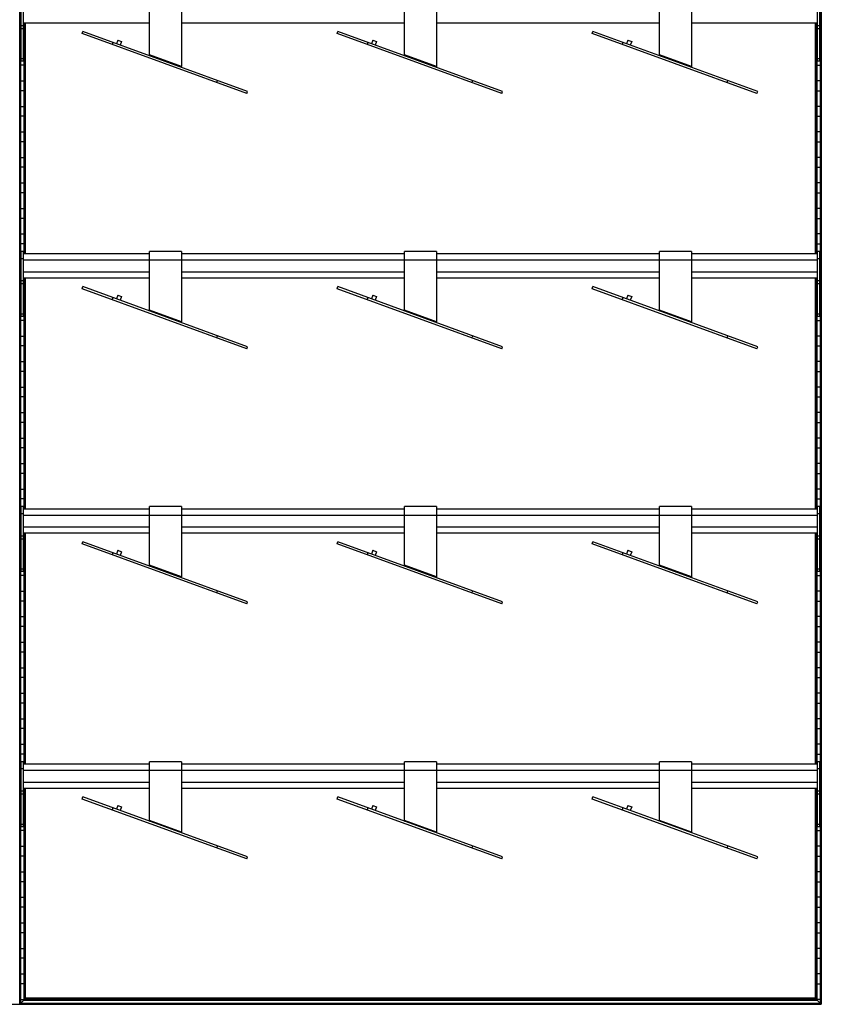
# Model space of a CAD drawing. Header units: millimetres. Extents: x -503 to 1509, y -1200 to 1200.
# Tile 2 of 3: x 503 to 1509, y -1200 to 35. Entities that reach past the tile are written whole.
import ezdxf

# ---------------------------------------------------------------- set-up
doc = ezdxf.new("R2010")
doc.units = ezdxf.units.MM

msp = doc.modelspace()

# ---------------------------------------------------------------- linework, layer by layer
at = {"color": 7, "linetype": 'Continuous', "lineweight": 25}
for p, q in [((503.2, -1199.7), (503.2, 1199.7)), ((504, 1198.8), (504, -1198.9)), ((504.4, -1198.5), (504.4, 1198.5)), ((1507.1, 1198.5), (1507.1, -1198.5)), ((1507.5, -1198.9), (1507.5, 1198.8)), ((1508.3, 1199.7), (1508.3, -1199.7)), ((1508.6, -1200), (1508.6, 1200)), ((504.7, -17.2), (504.7, 64.2)), ((507.7, -17.2), (507.7, 64.2)), ((665.7, -9.3), (665.7, 64.3)), ((705.7, 64.3), (705.7, -23.9)), ((985.7, -9.3), (985.7, 64.3)), ((1025.7, 64.3), (1025.7, -23.9)), ((1305.7, -9.3), (1305.7, 64.3)), ((1345.7, 64.3), (1345.7, -23.9)), ((1503.7, -17.2), (1503.7, 64.2)), ((1506.7, -17.2), (1506.7, 64.2)), ((507.7, 27.3), (504.7, 27.3)), ((507.7, 31.2), (665.7, 31.2)), ((508.1, 31.2), (508.1, -258.8)), ((508.5, -258.8), (508.5, 31.2)), ((509.3, 31.2), (509.3, -258.8)), ((509.6, -258.8), (509.6, 31.2)), ((510.3, -258.8), (510.3, 31.2)), ((705.7, 31.2), (985.7, 31.2)), ((1025.7, 31.2), (1305.7, 31.2)), ((1345.7, 31.2), (1503.7, 31.2)), ((1501.2, -258.8), (1501.2, 31.2)), ((1501.9, 31.2), (1501.9, -258.8)), ((1502.2, -258.8), (1502.2, 31.2)), ((1503, 31.2), (1503, -258.8)), ((1503.4, -258.8), (1503.4, 31.2)), ((1506.7, 27.3), (1503.7, 27.3)), ((504.7, 22.2), (504.4, 22.2)), ((507.7, 23.5), (504.7, 23.5)), ((508.1, 22.2), (507.7, 22.2)), ((581.1, 17.5), (582.1, 20.1)), ((787.8, -57.7), (581.1, 17.5)), ((788.8, -55.2), (582.1, 20.1)), ((901.1, 17.5), (902.1, 20.1)), ((1107.8, -57.7), (901.1, 17.5)), ((1108.8, -55.2), (902.1, 20.1)), ((1221.1, 17.5), (1222.1, 20.1)), ((1427.8, -57.7), (1221.1, 17.5)), ((1428.8, -55.2), (1222.1, 20.1)), ((1503.4, 22.2), (1503.7, 22.2)), ((1506.7, 23.5), (1503.7, 23.5)), ((1506.7, 22.2), (1507.1, 22.2)), ((504.4, 9.8), (504.7, 9.8)), ((507.7, 9.8), (508.1, 9.8)), ((619.6, 6.4), (618.7, 3.8)), ((626, 9.4), (624.3, 4.7)), ((626, 9.4), (630.7, 7.7)), ((630.7, 7.7), (629, 3)), ((939.6, 6.4), (938.7, 3.8)), ((946, 9.4), (944.3, 4.7)), ((946, 9.4), (950.7, 7.7)), ((950.7, 7.7), (949, 3)), ((1259.6, 6.4), (1258.7, 3.8)), ((1266, 9.4), (1264.3, 4.7)), ((1266, 9.4), (1270.7, 7.7)), ((1270.7, 7.7), (1269, 3)), ((1503.7, 9.8), (1503.4, 9.8)), ((1507.1, 9.8), (1506.7, 9.8)), ((504.4, -9.8), (504.7, -9.8)), ((507.7, -9.8), (508.1, -9.8)), ((665.6, -10.3), (665.7, -9.3)), ((705.7, -23.9), (665.7, -9.3)), ((985.6, -10.3), (985.7, -9.3)), ((1025.7, -23.9), (985.7, -9.3)), ((1305.6, -10.3), (1305.7, -9.3)), ((1345.7, -23.9), (1305.7, -9.3)), ((1503.7, -9.8), (1503.4, -9.8)), ((1507.1, -9.8), (1506.7, -9.8)), ((508.1, -22.2), (504.4, -22.2)), ((507.7, -14.3), (504.7, -14.3)), ((507.7, -17.2), (504.7, -17.2)), ((1503.4, -22.2), (1507.1, -22.2)), ((1506.7, -14.3), (1503.7, -14.3)), ((1506.7, -17.2), (1503.7, -17.2)), ((504.4, -41.8), (508.1, -41.8)), ((750.3, -44.1), (751.2, -41.5)), ((1070.3, -44.1), (1071.2, -41.5)), ((1390.3, -44.1), (1391.2, -41.5)), ((1507.1, -41.8), (1503.4, -41.8)), ((508.1, -54.2), (504.4, -54.2)), ((787.8, -57.7), (788.8, -55.2)), ((1107.8, -57.7), (1108.8, -55.2)), ((1427.8, -57.7), (1428.8, -55.2)), ((1503.4, -54.2), (1507.1, -54.2)), ((504.4, -73.8), (508.1, -73.8)), ((1507.1, -73.8), (1503.4, -73.8)), ((508.1, -86.2), (504.4, -86.2)), ((1503.4, -86.2), (1507.1, -86.2)), ((504.4, -105.8), (508.1, -105.8)), ((1507.1, -105.8), (1503.4, -105.8)), ((508.1, -118.2), (504.4, -118.2)), ((1503.4, -118.2), (1507.1, -118.2)), ((504.4, -137.8), (508.1, -137.8)), ((1507.1, -137.8), (1503.4, -137.8)), ((508.1, -150.2), (504.4, -150.2)), ((1503.4, -150.2), (1507.1, -150.2)), ((504.4, -169.8), (508.1, -169.8)), ((1507.1, -169.8), (1503.4, -169.8)), ((508.1, -182.2), (504.4, -182.2)), ((1503.4, -182.2), (1507.1, -182.2)), ((504.4, -201.8), (508.1, -201.8)), ((1507.1, -201.8), (1503.4, -201.8)), ((508.1, -214.2), (504.4, -214.2)), ((1503.4, -214.2), (1507.1, -214.2)), ((504.4, -233.8), (508.1, -233.8)), ((1507.1, -233.8), (1503.4, -233.8)), ((508.1, -246.2), (504.4, -246.2)), ((1503.4, -246.2), (1507.1, -246.2)), ((504.7, -337.2), (504.7, -255.8)), ((507.7, -255.8), (504.7, -255.8)), ((507.7, -337.2), (507.7, -255.8)), ((665.7, -258.8), (507.7, -258.8)), ((705.7, -255.7), (665.7, -255.7)), ((665.7, -329.3), (665.7, -255.7)), ((705.7, -255.7), (705.7, -343.9)), ((985.7, -258.8), (705.7, -258.8)), ((1025.7, -255.7), (985.7, -255.7)), ((985.7, -329.3), (985.7, -255.7)), ((1025.7, -255.7), (1025.7, -343.9)), ((1305.7, -258.8), (1025.7, -258.8)), ((1345.7, -255.7), (1305.7, -255.7)), ((1305.7, -329.3), (1305.7, -255.7)), ((1345.7, -255.7), (1345.7, -343.9)), ((1503.7, -258.8), (1345.7, -258.8)), ((1506.7, -255.8), (1503.7, -255.8)), ((1503.7, -337.2), (1503.7, -255.8)), ((1506.7, -337.2), (1506.7, -255.8)), ((504.4, -265.8), (504.7, -265.8)), ((507.7, -264.8), (504.7, -264.8)), ((507.7, -266.3), (1503.7, -266.3)), ((1506.7, -264.8), (1503.7, -264.8)), ((1507.1, -265.8), (1506.7, -265.8)), ((504.7, -278.2), (504.4, -278.2)), ((507.7, -281.3), (665.7, -281.3)), ((705.7, -281.3), (985.7, -281.3)), ((1025.7, -281.3), (1305.7, -281.3)), ((1345.7, -281.3), (1503.7, -281.3)), ((1506.7, -278.2), (1507.1, -278.2)), ((507.7, -292.7), (504.7, -292.7)), ((507.7, -288.8), (665.7, -288.8)), ((508.1, -288.8), (508.1, -578.8)), ((508.5, -578.8), (508.5, -288.8)), ((509.3, -288.8), (509.3, -578.8)), ((509.6, -578.8), (509.6, -288.8)), ((510.3, -578.8), (510.3, -288.8)), ((705.7, -288.8), (985.7, -288.8)), ((1025.7, -288.8), (1305.7, -288.8)), ((1345.7, -288.8), (1503.7, -288.8)), ((1501.2, -578.8), (1501.2, -288.8)), ((1501.9, -288.8), (1501.9, -578.8)), ((1502.2, -578.8), (1502.2, -288.8)), ((1503, -288.8), (1503, -578.8)), ((1503.4, -578.8), (1503.4, -288.8)), ((1506.7, -292.7), (1503.7, -292.7)), ((504.4, -297.8), (504.7, -297.8)), ((507.7, -296.5), (504.7, -296.5)), ((507.7, -297.8), (508.1, -297.8)), ((581.1, -302.5), (582.1, -299.9)), ((787.8, -377.7), (581.1, -302.5)), ((788.8, -375.2), (582.1, -299.9)), ((901.1, -302.5), (902.1, -299.9)), ((1107.8, -377.7), (901.1, -302.5)), ((1108.8, -375.2), (902.1, -299.9)), ((1221.1, -302.5), (1222.1, -299.9)), ((1427.8, -377.7), (1221.1, -302.5)), ((1428.8, -375.2), (1222.1, -299.9)), ((1503.7, -297.8), (1503.4, -297.8)), ((1506.7, -296.5), (1503.7, -296.5)), ((1507.1, -297.8), (1506.7, -297.8)), ((504.7, -310.2), (504.4, -310.2)), ((508.1, -310.2), (507.7, -310.2)), ((619.6, -313.6), (618.7, -316.2)), ((626, -310.6), (624.3, -315.3)), ((626, -310.6), (630.7, -312.3)), ((630.7, -312.3), (629, -317)), ((939.6, -313.6), (938.7, -316.2)), ((946, -310.6), (944.3, -315.3)), ((946, -310.6), (950.7, -312.3)), ((950.7, -312.3), (949, -317)), ((1259.6, -313.6), (1258.7, -316.2)), ((1266, -310.6), (1264.3, -315.3)), ((1266, -310.6), (1270.7, -312.3)), ((1270.7, -312.3), (1269, -317)), ((1503.4, -310.2), (1503.7, -310.2)), ((1506.7, -310.2), (1507.1, -310.2)), ((504.4, -329.8), (504.7, -329.8)), ((507.7, -329.8), (508.1, -329.8)), ((665.6, -330.3), (665.7, -329.3)), ((705.7, -343.9), (665.7, -329.3)), ((985.6, -330.3), (985.7, -329.3)), ((1025.7, -343.9), (985.7, -329.3)), ((1305.6, -330.3), (1305.7, -329.3)), ((1345.7, -343.9), (1305.7, -329.3)), ((1503.7, -329.8), (1503.4, -329.8)), ((1507.1, -329.8), (1506.7, -329.8)), ((508.1, -342.2), (504.4, -342.2)), ((507.7, -334.3), (504.7, -334.3)), ((507.7, -337.2), (504.7, -337.2)), ((1503.4, -342.2), (1507.1, -342.2)), ((1506.7, -334.3), (1503.7, -334.3)), ((1506.7, -337.2), (1503.7, -337.2)), ((504.4, -361.8), (508.1, -361.8)), ((750.3, -364.1), (751.2, -361.5)), ((1070.3, -364.1), (1071.2, -361.5)), ((1390.3, -364.1), (1391.2, -361.5)), ((1507.1, -361.8), (1503.4, -361.8)), ((508.1, -374.2), (504.4, -374.2)), ((787.8, -377.7), (788.8, -375.2)), ((1107.8, -377.7), (1108.8, -375.2)), ((1427.8, -377.7), (1428.8, -375.2)), ((1503.4, -374.2), (1507.1, -374.2)), ((504.4, -393.8), (508.1, -393.8)), ((1507.1, -393.8), (1503.4, -393.8)), ((508.1, -406.2), (504.4, -406.2)), ((1503.4, -406.2), (1507.1, -406.2)), ((504.4, -425.8), (508.1, -425.8)), ((1507.1, -425.8), (1503.4, -425.8)), ((508.1, -438.2), (504.4, -438.2)), ((1503.4, -438.2), (1507.1, -438.2)), ((504.4, -457.8), (508.1, -457.8)), ((1507.1, -457.8), (1503.4, -457.8)), ((508.1, -470.2), (504.4, -470.2)), ((1503.4, -470.2), (1507.1, -470.2)), ((504.4, -489.8), (508.1, -489.8)), ((1507.1, -489.8), (1503.4, -489.8)), ((508.1, -502.2), (504.4, -502.2)), ((1503.4, -502.2), (1507.1, -502.2)), ((504.4, -521.8), (508.1, -521.8)), ((1507.1, -521.8), (1503.4, -521.8)), ((508.1, -534.2), (504.4, -534.2)), ((1503.4, -534.2), (1507.1, -534.2)), ((504.4, -553.8), (508.1, -553.8)), ((1507.1, -553.8), (1503.4, -553.8)), ((508.1, -566.2), (504.4, -566.2)), ((1503.4, -566.2), (1507.1, -566.2)), ((507.7, -575.8), (504.7, -575.8)), ((504.7, -657.2), (504.7, -575.8)), ((507.7, -657.2), (507.7, -575.8)), ((665.7, -578.8), (507.7, -578.8)), ((705.7, -575.7), (665.7, -575.7)), ((665.7, -649.3), (665.7, -575.7)), ((705.7, -575.7), (705.7, -663.9)), ((985.7, -578.8), (705.7, -578.8)), ((1025.7, -575.7), (985.7, -575.7)), ((985.7, -649.3), (985.7, -575.7)), ((1025.7, -575.7), (1025.7, -663.9)), ((1305.7, -578.8), (1025.7, -578.8)), ((1345.7, -575.7), (1305.7, -575.7)), ((1305.7, -649.3), (1305.7, -575.7)), ((1345.7, -575.7), (1345.7, -663.9)), ((1503.7, -578.8), (1345.7, -578.8)), ((1503.7, -657.2), (1503.7, -575.8)), ((1506.7, -575.8), (1503.7, -575.8)), ((1506.7, -657.2), (1506.7, -575.8)), ((504.4, -585.8), (504.7, -585.8)), ((507.7, -584.8), (504.7, -584.8)), ((507.7, -586.3), (1503.7, -586.3)), ((1506.7, -584.8), (1503.7, -584.8)), ((1507.1, -585.8), (1506.7, -585.8)), ((504.7, -598.2), (504.4, -598.2)), ((507.7, -601.3), (665.7, -601.3)), ((705.7, -601.3), (985.7, -601.3)), ((1025.7, -601.3), (1305.7, -601.3)), ((1345.7, -601.3), (1503.7, -601.3)), ((1506.7, -598.2), (1507.1, -598.2)), ((507.7, -612.7), (504.7, -612.7)), ((507.7, -616.5), (504.7, -616.5)), ((507.7, -608.8), (665.7, -608.8)), ((508.1, -608.8), (508.1, -898.8)), ((508.5, -898.8), (508.5, -608.8)), ((509.3, -608.8), (509.3, -898.8)), ((509.6, -898.8), (509.6, -608.8)), ((510.3, -898.8), (510.3, -608.8)), ((705.7, -608.8), (985.7, -608.8)), ((1025.7, -608.8), (1305.7, -608.8)), ((1345.7, -608.8), (1503.7, -608.8)), ((1501.2, -898.8), (1501.2, -608.8)), ((1501.9, -608.8), (1501.9, -898.8)), ((1502.2, -898.8), (1502.2, -608.8)), ((1503, -608.8), (1503, -898.8)), ((1503.4, -898.8), (1503.4, -608.8)), ((1506.7, -612.7), (1503.7, -612.7)), ((1506.7, -616.5), (1503.7, -616.5)), ((504.4, -617.8), (504.7, -617.8)), ((507.7, -617.8), (508.1, -617.8)), ((581.1, -622.5), (582.1, -619.9)), ((787.8, -697.7), (581.1, -622.5)), ((788.8, -695.2), (582.1, -619.9)), ((901.1, -622.5), (902.1, -619.9)), ((1107.8, -697.7), (901.1, -622.5)), ((1108.8, -695.2), (902.1, -619.9)), ((1221.1, -622.5), (1222.1, -619.9)), ((1427.8, -697.7), (1221.1, -622.5)), ((1428.8, -695.2), (1222.1, -619.9)), ((1503.7, -617.8), (1503.4, -617.8)), ((1507.1, -617.8), (1506.7, -617.8)), ((504.7, -630.2), (504.4, -630.2)), ((508.1, -630.2), (507.7, -630.2)), ((619.6, -633.6), (618.7, -636.2)), ((626, -630.6), (624.3, -635.3)), ((626, -630.6), (630.7, -632.3)), ((630.7, -632.3), (629, -637)), ((939.6, -633.6), (938.7, -636.2)), ((946, -630.6), (944.3, -635.3)), ((946, -630.6), (950.7, -632.3)), ((950.7, -632.3), (949, -637)), ((1259.6, -633.6), (1258.7, -636.2)), ((1266, -630.6), (1264.3, -635.3)), ((1266, -630.6), (1270.7, -632.3)), ((1270.7, -632.3), (1269, -637)), ((1503.4, -630.2), (1503.7, -630.2)), ((1506.7, -630.2), (1507.1, -630.2)), ((504.4, -649.8), (504.7, -649.8)), ((507.7, -654.3), (504.7, -654.3)), ((507.7, -649.8), (508.1, -649.8)), ((665.6, -650.3), (665.7, -649.3)), ((705.7, -663.9), (665.7, -649.3)), ((985.6, -650.3), (985.7, -649.3)), ((1025.7, -663.9), (985.7, -649.3)), ((1305.6, -650.3), (1305.7, -649.3)), ((1345.7, -663.9), (1305.7, -649.3)), ((1503.7, -649.8), (1503.4, -649.8)), ((1506.7, -654.3), (1503.7, -654.3)), ((1507.1, -649.8), (1506.7, -649.8)), ((508.1, -662.2), (504.4, -662.2)), ((507.7, -657.2), (504.7, -657.2)), ((1503.4, -662.2), (1507.1, -662.2)), ((1506.7, -657.2), (1503.7, -657.2)), ((504.4, -681.8), (508.1, -681.8)), ((750.3, -684.1), (751.2, -681.5)), ((1070.3, -684.1), (1071.2, -681.5)), ((1390.3, -684.1), (1391.2, -681.5)), ((1507.1, -681.8), (1503.4, -681.8)), ((508.1, -694.2), (504.4, -694.2)), ((787.8, -697.7), (788.8, -695.2)), ((1107.8, -697.7), (1108.8, -695.2)), ((1427.8, -697.7), (1428.8, -695.2)), ((1503.4, -694.2), (1507.1, -694.2)), ((504.4, -713.8), (508.1, -713.8)), ((1507.1, -713.8), (1503.4, -713.8)), ((508.1, -726.2), (504.4, -726.2)), ((1503.4, -726.2), (1507.1, -726.2)), ((504.4, -745.8), (508.1, -745.8)), ((1507.1, -745.8), (1503.4, -745.8)), ((508.1, -758.2), (504.4, -758.2)), ((1503.4, -758.2), (1507.1, -758.2)), ((504.4, -777.8), (508.1, -777.8)), ((1507.1, -777.8), (1503.4, -777.8)), ((508.1, -790.2), (504.4, -790.2)), ((1503.4, -790.2), (1507.1, -790.2)), ((504.4, -809.8), (508.1, -809.8)), ((1507.1, -809.8), (1503.4, -809.8)), ((508.1, -822.2), (504.4, -822.2)), ((1503.4, -822.2), (1507.1, -822.2)), ((504.4, -841.8), (508.1, -841.8)), ((1507.1, -841.8), (1503.4, -841.8)), ((508.1, -854.2), (504.4, -854.2)), ((1503.4, -854.2), (1507.1, -854.2)), ((504.4, -873.8), (508.1, -873.8)), ((1507.1, -873.8), (1503.4, -873.8)), ((508.1, -886.2), (504.4, -886.2)), ((1503.4, -886.2), (1507.1, -886.2)), ((504.7, -977.2), (504.7, -895.8)), ((507.7, -895.8), (504.7, -895.8)), ((507.7, -977.2), (507.7, -895.8)), ((665.7, -898.8), (507.7, -898.8)), ((705.7, -895.7), (665.7, -895.7)), ((665.7, -969.3), (665.7, -895.7)), ((705.7, -895.7), (705.7, -983.9)), ((985.7, -898.8), (705.7, -898.8)), ((1025.7, -895.7), (985.7, -895.7)), ((985.7, -969.3), (985.7, -895.7)), ((1025.7, -895.7), (1025.7, -983.9)), ((1305.7, -898.8), (1025.7, -898.8)), ((1345.7, -895.7), (1305.7, -895.7)), ((1305.7, -969.3), (1305.7, -895.7)), ((1345.7, -895.7), (1345.7, -983.9)), ((1503.7, -898.8), (1345.7, -898.8)), ((1503.7, -977.2), (1503.7, -895.8)), ((1506.7, -895.8), (1503.7, -895.8)), ((1506.7, -977.2), (1506.7, -895.8)), ((504.4, -905.8), (504.7, -905.8)), ((507.7, -904.8), (504.7, -904.8)), ((507.7, -906.3), (1503.7, -906.3)), ((1506.7, -904.8), (1503.7, -904.8)), ((1507.1, -905.8), (1506.7, -905.8)), ((504.7, -918.2), (504.4, -918.2)), ((507.7, -921.3), (665.7, -921.3)), ((705.7, -921.3), (985.7, -921.3)), ((1025.7, -921.3), (1305.7, -921.3)), ((1345.7, -921.3), (1503.7, -921.3)), ((1506.7, -918.2), (1507.1, -918.2)), ((504.4, -937.8), (504.7, -937.8)), ((507.7, -932.7), (504.7, -932.7)), ((507.7, -936.5), (504.7, -936.5)), ((507.7, -928.8), (665.7, -928.8)), ((507.7, -937.8), (508.1, -937.8)), ((508.1, -928.8), (508.1, -1194.8)), ((508.5, -1194.4), (508.5, -928.8)), ((509.3, -928.8), (509.3, -1193.6)), ((509.6, -1193.3), (509.6, -928.8)), ((510.3, -1192.5), (510.3, -928.8)), ((705.7, -928.8), (985.7, -928.8)), ((1025.7, -928.8), (1305.7, -928.8)), ((1345.7, -928.8), (1503.7, -928.8)), ((1501.2, -1192.5), (1501.2, -928.8)), ((1501.9, -928.8), (1501.9, -1193.3)), ((1502.2, -1193.6), (1502.2, -928.8)), ((1503, -928.8), (1503, -1194.4)), ((1503.4, -1194.8), (1503.4, -928.8)), ((1503.7, -937.8), (1503.4, -937.8)), ((1506.7, -932.7), (1503.7, -932.7)), ((1506.7, -936.5), (1503.7, -936.5)), ((1507.1, -937.8), (1506.7, -937.8)), ((504.7, -950.2), (504.4, -950.2)), ((508.1, -950.2), (507.7, -950.2)), ((581.1, -942.5), (582.1, -939.9)), ((787.8, -1017.7), (581.1, -942.5)), ((788.8, -1015.2), (582.1, -939.9)), ((626, -950.6), (624.3, -955.3)), ((626, -950.6), (630.7, -952.3)), ((901.1, -942.5), (902.1, -939.9)), ((1107.8, -1017.7), (901.1, -942.5)), ((1108.8, -1015.2), (902.1, -939.9)), ((946, -950.6), (944.3, -955.3)), ((946, -950.6), (950.7, -952.3)), ((1221.1, -942.5), (1222.1, -939.9)), ((1427.8, -1017.7), (1221.1, -942.5)), ((1428.8, -1015.2), (1222.1, -939.9)), ((1266, -950.6), (1264.3, -955.3)), ((1266, -950.6), (1270.7, -952.3)), ((1503.4, -950.2), (1503.7, -950.2)), ((1506.7, -950.2), (1507.1, -950.2)), ((619.6, -953.6), (618.7, -956.2)), ((630.7, -952.3), (629, -957)), ((939.6, -953.6), (938.7, -956.2)), ((950.7, -952.3), (949, -957)), ((1259.6, -953.6), (1258.7, -956.2)), ((1270.7, -952.3), (1269, -957)), ((504.4, -969.8), (504.7, -969.8)), ((507.7, -974.3), (504.7, -974.3)), ((507.7, -969.8), (508.1, -969.8)), ((665.6, -970.3), (665.7, -969.3)), ((705.7, -983.9), (665.7, -969.3)), ((985.6, -970.3), (985.7, -969.3)), ((1025.7, -983.9), (985.7, -969.3)), ((1305.6, -970.3), (1305.7, -969.3)), ((1345.7, -983.9), (1305.7, -969.3)), ((1503.7, -969.8), (1503.4, -969.8)), ((1506.7, -974.3), (1503.7, -974.3)), ((1507.1, -969.8), (1506.7, -969.8)), ((508.1, -982.2), (504.4, -982.2)), ((507.7, -977.2), (504.7, -977.2)), ((1503.4, -982.2), (1507.1, -982.2)), ((1506.7, -977.2), (1503.7, -977.2)), ((504.4, -1001.8), (508.1, -1001.8)), ((750.3, -1004.1), (751.2, -1001.5)), ((1070.3, -1004.1), (1071.2, -1001.5)), ((1390.3, -1004.1), (1391.2, -1001.5)), ((1507.1, -1001.8), (1503.4, -1001.8)), ((508.1, -1014.2), (504.4, -1014.2)), ((787.8, -1017.7), (788.8, -1015.2)), ((1107.8, -1017.7), (1108.8, -1015.2)), ((1427.8, -1017.7), (1428.8, -1015.2)), ((1503.4, -1014.2), (1507.1, -1014.2)), ((504.4, -1033.8), (508.1, -1033.8)), ((1507.1, -1033.8), (1503.4, -1033.8)), ((508.1, -1046.2), (504.4, -1046.2)), ((1503.4, -1046.2), (1507.1, -1046.2)), ((504.4, -1065.8), (508.1, -1065.8)), ((1507.1, -1065.8), (1503.4, -1065.8)), ((508.1, -1078.2), (504.4, -1078.2)), ((1503.4, -1078.2), (1507.1, -1078.2)), ((504.4, -1097.8), (508.1, -1097.8)), ((1507.1, -1097.8), (1503.4, -1097.8)), ((508.1, -1110.2), (504.4, -1110.2)), ((1503.4, -1110.2), (1507.1, -1110.2)), ((504.4, -1129.8), (508.1, -1129.8)), ((1507.1, -1129.8), (1503.4, -1129.8)), ((508.1, -1142.2), (504.4, -1142.2)), ((1503.4, -1142.2), (1507.1, -1142.2)), ((504.4, -1161.8), (508.1, -1161.8)), ((1507.1, -1161.8), (1503.4, -1161.8)), ((508.1, -1174.2), (504.4, -1174.2)), ((1503.4, -1174.2), (1507.1, -1174.2)), ((504.4, -1193.8), (508.1, -1193.8)), ((508.1, -1194.8), (504.4, -1198.5)), ((508.1, -1194.8), (1503.4, -1194.8)), ((509.3, -1193.6), (508.5, -1194.4)), ((508.5, -1194.4), (1503, -1194.4)), ((509.3, -1193.6), (1502.2, -1193.6)), ((510.3, -1192.5), (509.6, -1193.3)), ((509.6, -1193.3), (1501.9, -1193.3)), ((1501.2, -1192.5), (510.3, -1192.5)), ((1501.2, -1192.5), (1501.9, -1193.3)), ((1503, -1194.4), (1502.2, -1193.6)), ((1507.1, -1193.8), (1503.4, -1193.8)), ((1503.4, -1194.8), (1507.1, -1198.5)), ((-502.9, -1200), (1508.6, -1200)), ((503.2, -1199.7), (504, -1198.9)), ((503.2, -1199.7), (1508.3, -1199.7)), ((504, -1198.9), (1507.5, -1198.9)), ((504.4, -1198.5), (1507.1, -1198.5)), ((1508.3, -1199.7), (1507.5, -1198.9))]:
    msp.add_line(p, q, dxfattribs=at)
for points in [[(666.7, -10.7), (666.6, -10.7), (666.4, -10.6), (666.1, -10.2), (665.9, -9.8), (665.8, -9.5), (665.7, -9.3)], [(986.7, -10.7), (986.6, -10.7), (986.4, -10.6), (986.1, -10.2), (985.9, -9.8), (985.8, -9.5), (985.7, -9.3)], [(1306.7, -10.7), (1306.6, -10.7), (1306.4, -10.6), (1306.1, -10.2), (1305.9, -9.8), (1305.8, -9.5), (1305.7, -9.3)], [(705.7, -23.9), (705.7, -24), (705.6, -24.2), (705.5, -24.6), (705.5, -24.8), (705.5, -24.8), (705.5, -24.8)], [(1025.7, -23.9), (1025.7, -24), (1025.6, -24.2), (1025.5, -24.6), (1025.5, -24.8), (1025.5, -24.8), (1025.5, -24.8)], [(1345.7, -23.9), (1345.7, -24), (1345.6, -24.2), (1345.5, -24.6), (1345.5, -24.8), (1345.5, -24.8), (1345.5, -24.8)], [(666.7, -330.7), (666.6, -330.7), (666.4, -330.6), (666.1, -330.2), (665.9, -329.8), (665.8, -329.5), (665.7, -329.3)], [(986.7, -330.7), (986.6, -330.7), (986.4, -330.6), (986.1, -330.2), (985.9, -329.8), (985.8, -329.5), (985.7, -329.3)], [(1306.7, -330.7), (1306.6, -330.7), (1306.4, -330.6), (1306.1, -330.2), (1305.9, -329.8), (1305.8, -329.5), (1305.7, -329.3)], [(705.7, -343.9), (705.7, -344), (705.6, -344.2), (705.5, -344.6), (705.5, -344.8), (705.5, -344.8), (705.5, -344.8)], [(1025.7, -343.9), (1025.7, -344), (1025.6, -344.2), (1025.5, -344.6), (1025.5, -344.8), (1025.5, -344.8), (1025.5, -344.8)], [(1345.7, -343.9), (1345.7, -344), (1345.6, -344.2), (1345.5, -344.6), (1345.5, -344.8), (1345.5, -344.8), (1345.5, -344.8)], [(666.7, -650.7), (666.6, -650.7), (666.4, -650.6), (666.1, -650.2), (665.9, -649.8), (665.8, -649.5), (665.7, -649.3)], [(986.7, -650.7), (986.6, -650.7), (986.4, -650.6), (986.1, -650.2), (985.9, -649.8), (985.8, -649.5), (985.7, -649.3)], [(1306.7, -650.7), (1306.6, -650.7), (1306.4, -650.6), (1306.1, -650.2), (1305.9, -649.8), (1305.8, -649.5), (1305.7, -649.3)], [(705.7, -663.9), (705.7, -664), (705.6, -664.2), (705.5, -664.6), (705.5, -664.8), (705.5, -664.8), (705.5, -664.8)], [(1025.7, -663.9), (1025.7, -664), (1025.6, -664.2), (1025.5, -664.6), (1025.5, -664.8), (1025.5, -664.8), (1025.5, -664.8)], [(1345.7, -663.9), (1345.7, -664), (1345.6, -664.2), (1345.5, -664.6), (1345.5, -664.8), (1345.5, -664.8), (1345.5, -664.8)], [(666.7, -970.7), (666.6, -970.7), (666.4, -970.6), (666.1, -970.2), (665.9, -969.8), (665.8, -969.5), (665.7, -969.3)], [(986.7, -970.7), (986.6, -970.7), (986.4, -970.6), (986.1, -970.2), (985.9, -969.8), (985.8, -969.5), (985.7, -969.3)], [(1306.7, -970.7), (1306.6, -970.7), (1306.4, -970.6), (1306.1, -970.2), (1305.9, -969.8), (1305.8, -969.5), (1305.7, -969.3)], [(705.7, -983.9), (705.7, -984), (705.6, -984.2), (705.5, -984.6), (705.5, -984.8), (705.5, -984.8), (705.5, -984.8)], [(1025.7, -983.9), (1025.7, -984), (1025.6, -984.2), (1025.5, -984.6), (1025.5, -984.8), (1025.5, -984.8), (1025.5, -984.8)], [(1345.7, -983.9), (1345.7, -984), (1345.6, -984.2), (1345.5, -984.6), (1345.5, -984.8), (1345.5, -984.8), (1345.5, -984.8)]]:
    msp.add_open_spline(points, degree=3, dxfattribs=at)
for points, knots in [([(508.5, -1194.4), (508.4, -1194.4), (508.3, -1194.5), (508.2, -1194.7), (508.2, -1194.7), (508.1, -1194.7), (508.1, -1194.7), (508.1, -1194.8)], [0, 0, 0, 0, 0.31012, 0.616121, 0.758896, 0.886022, 1, 1, 1, 1]), ([(508.5, -1194.4), (508.4, -1194.4), (508.3, -1194.5), (508.2, -1194.7), (508.2, -1194.7), (508.1, -1194.7), (508.1, -1194.7), (508.1, -1194.8)], [0, 0, 0, 0, 0.3101202, 0.6161208, 0.7588957, 0.8860224, 1, 1, 1, 1]), ([(509.6, -1193.3), (509.6, -1193.3), (509.6, -1193.3), (509.6, -1193.3), (509.5, -1193.4), (509.4, -1193.5), (509.3, -1193.6), (509.3, -1193.6)], [0, 0, 0, 0, 0.146754, 0.316126, 0.510248, 0.757793, 1, 1, 1, 1]), ([(509.6, -1193.3), (509.6, -1193.3), (509.6, -1193.3), (509.6, -1193.3), (509.5, -1193.4), (509.4, -1193.5), (509.3, -1193.6), (509.3, -1193.6)], [0, 0, 0, 0, 0.146754, 0.316126, 0.510248, 0.757793, 1, 1, 1, 1]), ([(1501.9, -1193.3), (1501.9, -1193.3), (1501.9, -1193.3), (1501.9, -1193.3), (1502, -1193.4), (1502.1, -1193.5), (1502.2, -1193.6), (1502.2, -1193.6)], [0, 0, 0, 0, 0.146754, 0.316126, 0.510248, 0.757793, 1, 1, 1, 1]), ([(1501.9, -1193.3), (1501.9, -1193.3), (1501.9, -1193.3), (1501.9, -1193.3), (1502, -1193.4), (1502.1, -1193.5), (1502.2, -1193.6), (1502.2, -1193.6)], [0, 0, 0, 0, 0.146754, 0.316126, 0.510248, 0.757793, 1, 1, 1, 1]), ([(1503, -1194.4), (1503.1, -1194.4), (1503.2, -1194.5), (1503.3, -1194.7), (1503.3, -1194.7), (1503.4, -1194.7), (1503.4, -1194.7), (1503.4, -1194.8)], [0, 0, 0, 0, 0.31012, 0.616121, 0.758896, 0.886022, 1, 1, 1, 1]), ([(1503, -1194.4), (1503.1, -1194.4), (1503.2, -1194.5), (1503.3, -1194.7), (1503.3, -1194.7), (1503.4, -1194.7), (1503.4, -1194.7), (1503.4, -1194.8)], [0, 0, 0, 0, 0.31012, 0.616121, 0.758896, 0.886022, 1, 1, 1, 1]), ([(503.2, -1199.7), (503.2, -1199.7), (503.1, -1199.8), (503, -1199.9), (502.9, -1200), (502.9, -1200), (502.9, -1200), (502.9, -1200)], [0, 0, 0, 0, 0.31012, 0.616121, 0.758896, 0.886022, 1, 1, 1, 1]), ([(503.2, -1199.7), (503.2, -1199.7), (503.1, -1199.8), (503, -1199.9), (502.9, -1200), (502.9, -1200), (502.9, -1200), (502.9, -1200)], [0, 0, 0, 0, 0.3101202, 0.6161208, 0.7588957, 0.8860224, 1, 1, 1, 1]), ([(504.4, -1198.5), (504.4, -1198.5), (504.4, -1198.5), (504.3, -1198.6), (504.2, -1198.6), (504.1, -1198.7), (504.1, -1198.8), (504, -1198.9)], [0, 0, 0, 0, 0.146754, 0.316126, 0.510248, 0.757793, 1, 1, 1, 1]), ([(504.4, -1198.5), (504.4, -1198.5), (504.4, -1198.5), (504.3, -1198.6), (504.2, -1198.6), (504.1, -1198.7), (504.1, -1198.8), (504, -1198.9)], [0, 0, 0, 0, 0.146754, 0.316126, 0.510248, 0.757793, 1, 1, 1, 1]), ([(1507.1, -1198.5), (1507.1, -1198.5), (1507.1, -1198.5), (1507.2, -1198.6), (1507.2, -1198.6), (1507.3, -1198.7), (1507.4, -1198.8), (1507.5, -1198.9)], [0, 0, 0, 0, 0.146754, 0.316126, 0.510248, 0.757793, 1, 1, 1, 1]), ([(1507.1, -1198.5), (1507.1, -1198.5), (1507.1, -1198.5), (1507.2, -1198.6), (1507.2, -1198.6), (1507.3, -1198.7), (1507.4, -1198.8), (1507.5, -1198.9)], [0, 0, 0, 0, 0.146754, 0.316126, 0.510248, 0.757793, 1, 1, 1, 1]), ([(1508.3, -1199.7), (1508.3, -1199.7), (1508.4, -1199.8), (1508.5, -1199.9), (1508.6, -1200), (1508.6, -1200), (1508.6, -1200), (1508.6, -1200)], [0, 0, 0, 0, 0.31012, 0.616121, 0.758896, 0.886022, 1, 1, 1, 1]), ([(1508.3, -1199.7), (1508.3, -1199.7), (1508.4, -1199.8), (1508.5, -1199.9), (1508.6, -1200), (1508.6, -1200), (1508.6, -1200), (1508.6, -1200)], [0, 0, 0, 0, 0.31012, 0.616121, 0.758896, 0.886022, 1, 1, 1, 1])]:
    msp.add_open_spline(points, degree=3, knots=knots, dxfattribs=at)

doc.saveas('drawing.dxf')
